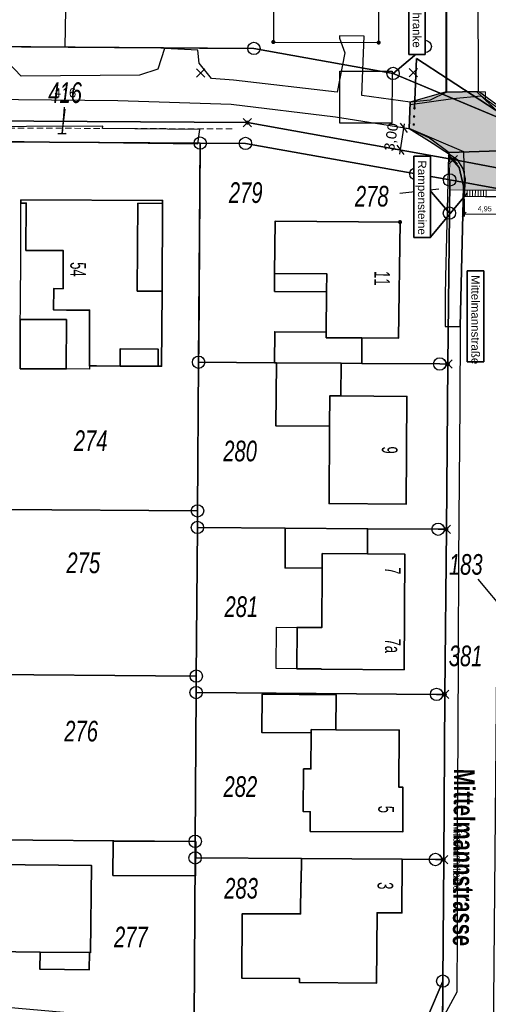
# Model space of a CAD drawing. Header units: metres. Extents: x 339653 to 341672, y 5744753 to 5747397.
# Tile 89 of 256: x 340636 to 340693, y 5745561 to 5745680. Entities that reach past the tile are written whole.
import ezdxf

# ---------------------------------------------------------------- set-up
doc = ezdxf.new("R2010")
doc.units = ezdxf.units.M
doc.header["$LTSCALE"] = 0.03
doc.header["$PDMODE"] = 3
doc.header["$PDSIZE"] = 0.5
doc.linetypes.add('STRICHLINIEX2', pattern=[38.1, 25.4, -12.7])
for name, color, linetype in [('0-Bild', 7, 'Continuous'), ('B-Straße', 83, 'Continuous'), ('FLURSTUECKSNUMMER', 7, 'Continuous'), ('FLURSTUECKSNUMMER_LINIE', 7, 'Continuous'), ('PF-Gehweg', 41, 'Continuous'), ('PUNKTORT___BESONDERER_GEBAEUDEP', 7, 'Continuous'), ('SONSTIGE_BAUWERKE_ODER_SONSTIGE', 7, 'Continuous'), ('UMRINGE_FAHRBAHN', 7, 'Continuous'), ('UMRINGE_FLURSTUECKSABGRENZUNGEN', 7, 'Continuous'), ('UMRINGE_GEBAEUDE', 7, 'Continuous'), ('UMRINGE_GEHWEG', 7, 'Continuous'), ('UMRINGE_GRUENSTREIFEN', 7, 'Continuous'), ('UMRINGE_WOHNHAUS', 7, 'Continuous')]:
    doc.layers.add(name, color=color, linetype=linetype)
for name, color, linetype, lineweight in [('B-Beschriftung', 83, 'Continuous', 25), ('B-Gebäude', 15, 'Continuous', 35), ('B-V-Kanal_RW', 131, 'STRICHLINIEX2', 18), ('Flurstücke_Grenzpunkte', 7, 'Continuous', 25), ('Historie', 7, 'Continuous', 25), ('Lagebezeichnungen', 7, 'Continuous', 25), ('Netzpunkte', 7, 'Continuous', 25), ('P-Bemaßung', 4, 'Continuous', 25), ('P-Beschriftung', 3, 'Continuous', 35), ('P-TR_Material', 6, 'Continuous', 18), ('Siedlung', 7, 'Continuous', 25), ('Siedlungsflächen - Bauwerke u. Einrichtungen', 7, 'Continuous', 25), ('Verkehr', 7, 'Continuous', 25)]:
    doc.layers.add(name, color=color, linetype=linetype, lineweight=lineweight)
doc.styles.add('DYN_DIM', font='arial.ttf')
doc.styles.add('FLURSTUECKSNUMMER', font='simplex.shx')
doc.styles.add('Flurstücksnummer - K 10 700', font='ariali.ttf', dxfattribs={"width": 0.7})
doc.styles.add('Hausnummern NRW', font='arial.ttf', dxfattribs={"width": 0.595})
doc.styles.add('Name - Bauwerken u. Einrichtungen - F 10', font='arialbd.ttf', dxfattribs={"width": 0.7})
doc.styles.add('Text-Standard 66', font='arial.ttf')
doc.styles.add('Textart 8113', font='arial.ttf', dxfattribs={"width": 0.7})
doc.dimstyles.new('M500_Bemaßung 66', dxfattribs={"dimscale": 2, "dimtxt": 0.625, "dimasz": 0.5, "dimexe": 0.25, "dimexo": 0.25, "dimgap": 0.25, "dimtad": 1, "dimzin": 0, "dimtxsty": 'DYN_DIM', "dimblk": 'OBLIQUE', "dimcen": -1, "dimdle": 0.25, "dimclrt": 256, "dimaunit": 2, "dimazin": 0, "dimtfac": 0.75, "dimtmove": 1, "dimatfit": 2, "dimfxl": 1, "dimtvp": 1.5, "dimtolj": 1, "dimtzin": 0, "dimarcsym": 0})
doc.dimstyles.new('M50_Bemaßung 66', dxfattribs={"dimscale": 0.2, "dimtxt": 0.625, "dimasz": 0.5, "dimexe": 0.25, "dimexo": 0.25, "dimgap": 0.25, "dimtad": 1, "dimzin": 0, "dimtxsty": 'DYN_DIM', "dimblk": 'OBLIQUE', "dimcen": -1, "dimdle": 0.25, "dimclrt": 256, "dimaunit": 2, "dimazin": 0, "dimtfac": 0.75, "dimtmove": 1, "dimatfit": 2, "dimfxl": 1, "dimtvp": 1.5, "dimtolj": 1, "dimtzin": 0, "dimarcsym": 0})
picture_1 = doc.add_image_def('image1.png', size_in_pixel=(2000, 2000))

# ---------------------------------------------------------------- blocks, each defined once
blk = doc.blocks.new('TRIANGLE')
blk.add_hatch(color=83).paths.add_polyline_path([(-0.15, -0.7), (0, 0.8), (0.15, -0.7)])
at = {"color": 83}
blk.add_line((0, 0.8), (0, -0.7), dxfattribs=at)
blk = doc.blocks.new('3640')
h = blk.add_hatch(color=254)
edge = h.paths.add_edge_path(flags=0)
edge.add_arc((0, 0), 1, 0, 360)
at = {"color": 8, "const_width": 0.1}
for points in [[(1, 0), (-1, 0)], [(0, -1), (0, 1)]]:
    blk.add_lwpolyline(points, dxfattribs=at)
blk = doc.blocks.new('_Oblique')
at = {"color": 0, "lineweight": -2}
blk.add_line((-0.5, -0.5), (0.5, 0.5), dxfattribs=at)
blk = doc.blocks.new('*D49')
at = {"layer": 'B-Beschriftung', "color": 0, "lineweight": -2, "transparency": 16777216}
for p, q in [((340682.12, 5745667.48), (340683.27, 5745667.3)), ((340682.26, 5745664.2), (340682.85, 5745667.87)), ((340681.69, 5745664.8), (340682.84, 5745664.62))]:
    blk.add_line(p, q, dxfattribs=at)
at = {"layer": 'Defpoints', "color": 0, "transparency": 16777216}
for p in [(340681.63, 5745667.56), (340682.77, 5745667.38), (340681.2, 5745664.88)]:
    blk.add_point(p, dxfattribs=at)
at = {"layer": 'B-Beschriftung', "color": 0, "lineweight": -2, "transparency": 16777216}
for p, rotation in [((340682.77, 5745667.38), 80.84869495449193), ((340682.34, 5745664.7), 260.8486949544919)]:
    blk.add_blockref('_Oblique', p, dxfattribs=dict(at, rotation=rotation))
at = {"layer": 'B-Beschriftung', "transparency": 16777216, "insert": (340681.32, 5745666.24), "char_height": 1.25, "attachment_point": 5, "rotation": 80.8487, "style": 'DYN_DIM'}
blk.add_mtext('\\A1;3,00', dxfattribs=at)
blk = doc.blocks.new('Grenzpunkt mit Abmarkung (Marke)')
at = {"lineweight": -2}
blk.add_circle((0, 0), 0.499, dxfattribs=at)
blk = doc.blocks.new('Grenzpunkt. Abmarkung nach Quellenlage nicht zu spezifizieren')
at = {"lineweight": -2}
blk.add_hatch(color=256, dxfattribs=at).paths.add_polyline_path([(0, 0.165, -1), (0, -0.165, -1)], flags=0)
blk.add_point((0, 0), dxfattribs=at)
blk = doc.blocks.new('*D205')
at = {"layer": 'Defpoints', "color": 0, "transparency": 16777216}
for p in [(340690.08, 5745659.06), (340695.03, 5745659.03), (340690.06, 5745656.91)]:
    blk.add_point(p, dxfattribs=at)
at = {"layer": 'P-Bemaßung', "color": 0, "lineweight": -2, "transparency": 16777216}
for p, q in [((340690.07, 5745658.81), (340690.06, 5745656.66)), ((340695.02, 5745658.78), (340695.01, 5745656.62)), ((340695.26, 5745656.87), (340689.81, 5745656.91))]:
    blk.add_line(p, q, dxfattribs=at)
at = {"layer": 'P-Bemaßung', "color": 0, "lineweight": -2, "transparency": 16777216, "xscale": 0.5, "yscale": 0.5, "zscale": 0.5}
for p, rotation in [((340690.06, 5745656.91), 179.5878353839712), ((340695.01, 5745656.87), 359.5878353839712)]:
    blk.add_blockref('_Oblique', p, dxfattribs=dict(at, rotation=rotation))
at = {"layer": 'P-Bemaßung', "transparency": 16777216, "insert": (340692.54, 5745657.52), "char_height": 0.625, "attachment_point": 5, "rotation": 359.5878, "style": 'DYN_DIM'}
blk.add_mtext('\\A1;4,95', dxfattribs=at)

msp = doc.modelspace()

# ---------------------------------------------------------------- hatches: boundary and pattern name
at = {"layer": 'PF-Gehweg'}
h = msp.add_hatch(color=256, dxfattribs=at)
h.dxf.hatch_style = 1
h.paths.add_polyline_path([(340691.87, 5745671.715), (340691.587, 5745671.715), (340687.887, 5745671.715), (340683.539, 5745670.494), (340683.405, 5745667.277), (340688.314, 5745664.146), (340688.291, 5745661), (340688.291, 5745659.865), (340690.088, 5745659.848), (340695.037, 5745659.806), (340696.914, 5745659.788), (340696.877, 5745667.958), (340695.606, 5745667.952), (340692.637, 5745670.732), (340692.637, 5745671.715)])

# ---------------------------------------------------------------- linework, layer by layer
at = {"layer": 'B-Beschriftung'}
msp.add_lwpolyline([(340690.12, 5745659.847), (340690.023, 5745664.447), (340683.405, 5745667.277), (340683.527, 5745670.206), (340688.698, 5745670.912), (340692.093, 5745671.241), (340696.715, 5745667.952), (340696.89, 5745665.066), (340694.951, 5745664.615), (340694.906, 5745659.807)], close=True, dxfattribs=at)
at = {"layer": 'B-Gebäude'}
for points in [[(340648.442, 5745638.541), (340645.574, 5745638.556), (340644.711, 5745638.56), (340644.745, 5745645.309), (340641.934, 5745645.323), (340640.389, 5745645.331), (340640.402, 5745647.909), (340641.525, 5745647.903), (340641.547, 5745652.52), (340637.039, 5745652.542), (340637.068, 5745658.263), (340636.432, 5745658.266), (340636.433, 5745658.649), (340653.575, 5745658.581), (340653.574, 5745658.225), (340653.511, 5745647.595), (340653.457, 5745638.516), (340653.021, 5745638.518)], [(340653.511, 5745647.595), (340650.514, 5745647.612), (340650.576, 5745658.242), (340653.574, 5745658.225)], [(340667.125, 5745649.764), (340667.17, 5745656.07), (340682.293, 5745655.963), (340682.099, 5745641.909), (340677.676, 5745641.941), (340673.371, 5745641.972), (340673.375, 5745642.661), (340673.41, 5745647.536), (340667.11, 5745647.581)], [(340667.125, 5745649.764), (340673.425, 5745649.719), (340673.41, 5745647.536), (340667.11, 5745647.581)], [(340636.33, 5745638.22), (340636.36, 5745644.189), (340641.941, 5745644.161), (340641.91, 5745638.192)], [(340667.116, 5745638.942), (340667.141, 5745642.703), (340673.375, 5745642.661), (340673.371, 5745641.972), (340677.676, 5745641.941), (340677.654, 5745638.866), (340675.162, 5745638.884), (340667.337, 5745638.941)], [(340648.442, 5745638.541), (340648.453, 5745640.629), (340653.032, 5745640.606), (340653.021, 5745638.518)], [(340673.771, 5745631.251), (340667.281, 5745631.298), (340667.337, 5745638.941), (340675.162, 5745638.884), (340675.133, 5745634.929), (340673.798, 5745634.939)], [(340673.798, 5745634.939), (340675.133, 5745634.929), (340683.122, 5745634.871), (340683.028, 5745621.831), (340673.703, 5745621.899), (340673.771, 5745631.251)], [(340672.877, 5745614.088), (340668.38, 5745614.122), (340668.416, 5745618.937), (340678.368, 5745618.863), (340678.345, 5745615.813), (340672.89, 5745615.853)], [(340672.89, 5745615.853), (340678.345, 5745615.813), (340682.879, 5745615.779), (340682.777, 5745601.804), (340672.771, 5745601.877), (340672.771, 5745601.9), (340669.793, 5745601.922), (340669.831, 5745606.913), (340672.824, 5745606.89), (340672.877, 5745614.088)], [(340671.548, 5745594.56), (340671.545, 5745594.181), (340665.568, 5745594.219), (340665.597, 5745598.834), (340674.553, 5745598.777), (340674.526, 5745594.541)], [(340674.526, 5745594.541), (340682.202, 5745594.492), (340682.157, 5745587.583), (340682.652, 5745587.58), (340682.617, 5745582.17), (340671.426, 5745582.241), (340671.442, 5745584.621), (340670.589, 5745584.626), (340670.621, 5745589.797), (340671.517, 5745589.792), (340671.545, 5745594.181), (340671.548, 5745594.56)], [(340647.569, 5745576.917), (340647.596, 5745581.071), (340657.575, 5745581.006), (340657.548, 5745576.852)], [(340638.747, 5745567.623), (340632.818, 5745567.686), (340632.823, 5745568.118), (340633.162, 5745568.115), (340633.206, 5745572.435), (340632.831, 5745572.439), (340632.895, 5745578.223), (340644.973, 5745578.088), (340644.856, 5745567.559), (340644.729, 5745567.561), (340644.707, 5745565.498), (340638.725, 5745565.56)], [(340682.571, 5745578.859), (340682.529, 5745572.362), (340679.518, 5745572.382), (340679.463, 5745563.886), (340670.149, 5745563.945), (340670.152, 5745564.423), (340663.16, 5745564.458), (340663.2, 5745572.279), (340670.257, 5745572.244), (340670.277, 5745576.02), (340670.337, 5745576.02), (340670.356, 5745578.938)], [(340638.747, 5745567.623), (340644.729, 5745567.561), (340644.707, 5745565.498), (340638.725, 5745565.56)]]:
    msp.add_lwpolyline(points, close=True, dxfattribs=at)
for points in [[(340653.511, 5745647.595), (340653.574, 5745658.225)], [(340667.11, 5745647.581), (340673.41, 5745647.536)], [(340648.442, 5745638.541), (340653.021, 5745638.518)], [(340638.725, 5745565.56), (340644.707, 5745565.498)]]:
    msp.add_lwpolyline(points, dxfattribs=at)
at = {"layer": 'B-Straße'}
for p, q in [((340687.887, 5745671.715), (340687.891, 5745727.995)), ((340687.887, 5745671.715), (340683.539, 5745670.494)), ((340691.587, 5745671.715), (340691.587, 5745671.77)), ((340695.606, 5745667.952), (340691.587, 5745671.715)), ((340683.405, 5745667.277), (340686.197, 5745665.57)), ((340686.197, 5745665.57), (340689.241, 5745663.523)), ((340689.938, 5745662.395), (340689.241, 5745663.523)), ((340690.199, 5745661.215), (340689.938, 5745662.395)), ((340690.077, 5745659.098), (340690.199, 5745661.215)), ((340690.077, 5745659.098), (340695.042, 5745659.028))]:
    msp.add_line(p, q, dxfattribs=at)
at = {"layer": 'B-V-Kanal_RW', "color": 83}
msp.add_polyline3d([(340661.975, 5745667.241, 0), (340531.673, 5745667.73, 0)], dxfattribs=at)
msp.add_polyline3d([(340661.975, 5745667.241, 0), (340531.673, 5745667.73, 0)], dxfattribs=at)
msp.add_polyline3d([(340661.975, 5745667.241, 0), (340531.673, 5745667.73, 0)], dxfattribs=at)
msp.add_polyline3d([(340661.975, 5745667.241, 0), (340531.673, 5745667.73, 0)], dxfattribs=at)
at = {"layer": 'FLURSTUECKSNUMMER', "color": 18}
msp.add_polyline3d([(340641.771, 5745671.61, 0), (340641.771, 5745671.61, 0)], dxfattribs=at)
at = {"layer": 'FLURSTUECKSNUMMER_LINIE', "color": 18}
msp.add_polyline3d([(340641.418, 5745666.671, 0), (340641.771, 5745669.625, 0)], dxfattribs=at)
at = {"layer": 'Flurstücke_Grenzpunkte', "color": 83}
for p, q in [((340641.646, 5745669.86), (340641.418, 5745666.671)), ((340682.287, 5745659.447), (340687.006, 5745659.983)), ((340691.719, 5745612.756), (340695.228, 5745608.573))]:
    msp.add_line(p, q, dxfattribs=at)
for points in [[(340681.451, 5745673.953), (340685.342, 5745677.222), (340685.288, 5745769.673), (340685.285, 5745775.812), (340685.145, 5745863.082), (340685.011, 5745946.856), (340681.999, 5745950.851), (340696.953, 5745950.884), (340694.013, 5745946.856), (340694.039, 5745931.179), (340694.147, 5745866.099), (340694.265, 5745793.392), (340694.294, 5745775.86), (340694.382, 5745668.527)], [(340501.63, 5745678.14), (340501.568, 5745771.522), (340501.554, 5745791.793), (340498.163, 5745791.788), (340497.46, 5745861.627), (340528.012, 5745861.864), (340684.15, 5745863.074), (340685.145, 5745863.082), (340685.285, 5745775.812), (340685.288, 5745769.673), (340685.342, 5745677.222), (340681.451, 5745673.953), (340664.621, 5745676.978)], [(340501.218, 5745669.083), (340501.63, 5745678.14), (340664.621, 5745676.978), (340681.451, 5745673.953), (340694.382, 5745668.527), (340694.452, 5745662.442), (340688.741, 5745663.523), (340663.827, 5745668.005), (340592.665, 5745668.452), (340592.656, 5745667.202), (340559.094, 5745667.412), (340559.103, 5745668.663)], [(340592.656, 5745667.202), (340592.665, 5745668.452), (340663.827, 5745668.005), (340688.741, 5745663.523), (340694.452, 5745662.442), (340694.479, 5745659.956), (340688.302, 5745661.063), (340684.225, 5745661.793), (340663.594, 5745665.49), (340658.123, 5745665.525), (340627.674, 5745665.724), (340592.648, 5745665.953)], [(340627.432, 5745641.222), (340627.674, 5745665.724), (340658.123, 5745665.525), (340657.942, 5745641.008), (340657.927, 5745639.009), (340657.794, 5745621.016), (340634.293, 5745621.183), (340634.424, 5745641.175)], [(340657.927, 5745639.009), (340657.942, 5745641.008), (340658.123, 5745665.525), (340663.594, 5745665.49), (340684.225, 5745661.793), (340688.264, 5745657.051), (340688.092, 5745638.79), (340687.097, 5745638.797), (340677.654, 5745638.866), (340675.162, 5745638.884), (340667.337, 5745638.941), (340667.116, 5745638.942)], [(340688.264, 5745657.051), (340684.225, 5745661.793), (340688.302, 5745661.063)], [(340693.3, 5745530.512), (340687.228, 5745528.595), (340687.25, 5745531.894), (340687.299, 5745539.231), (340687.38, 5745551.144), (340687.422, 5745557.144), (340687.471, 5745564.121), (340687.575, 5745578.826), (340687.716, 5745598.809), (340687.904, 5745618.792), (340688.092, 5745638.79), (340688.264, 5745657.051), (340688.302, 5745661.063), (340694.479, 5745659.956)], [(340668.416, 5745618.937), (340657.78, 5745619.017), (340657.794, 5745621.016), (340657.927, 5745639.009), (340667.116, 5745638.942), (340667.337, 5745638.941), (340675.162, 5745638.884), (340677.654, 5745638.866), (340687.097, 5745638.797), (340688.092, 5745638.79), (340687.904, 5745618.792), (340686.907, 5745618.799), (340678.368, 5745618.863)], [(340657.647, 5745601.024), (340628.133, 5745601.252), (340628.247, 5745616.22), (340634.293, 5745621.183), (340657.794, 5745621.016), (340657.78, 5745619.017)], [(340686.719, 5745598.816), (340657.632, 5745599.035), (340657.647, 5745601.024), (340657.78, 5745619.017), (340668.416, 5745618.937), (340678.368, 5745618.863), (340686.907, 5745618.799), (340687.904, 5745618.792), (340687.716, 5745598.809)], [(340657.515, 5745581.032), (340627.98, 5745581.266), (340628.133, 5745601.252), (340657.647, 5745601.024), (340657.632, 5745599.035)], [(340670.356, 5745578.938), (340657.502, 5745579.022), (340657.515, 5745581.032), (340657.632, 5745599.035), (340686.719, 5745598.816), (340687.716, 5745598.809), (340687.575, 5745578.826), (340686.571, 5745578.833), (340682.571, 5745578.859)], [(340627.871, 5745567.056), (340627.98, 5745581.266), (340657.515, 5745581.032), (340657.502, 5745579.022), (340657.374, 5745559.379), (340641.631, 5745560.316), (340633.341, 5745561.057), (340629.464, 5745562.981)], [(340664.664, 5745558.946), (340657.374, 5745559.379), (340657.502, 5745579.022), (340670.356, 5745578.938), (340682.571, 5745578.859), (340686.571, 5745578.833), (340687.575, 5745578.826), (340687.471, 5745564.121), (340685.664, 5745559.851), (340681.28, 5745558.209)]]:
    msp.add_lwpolyline(points, close=True, dxfattribs=at)
msp.add_lwpolyline([(340685.664, 5745559.851), (340687.471, 5745564.121), (340687.422, 5745557.144)], dxfattribs=at)
at = {"layer": 'Historie', "color": 83}
for points in [[(340501.63, 5745678.14), (340501.568, 5745771.522), (340685.288, 5745769.673), (340685.342, 5745677.222), (340681.451, 5745673.953), (340664.621, 5745676.978)], [(340501.63, 5745678.14), (340664.621, 5745676.978), (340681.451, 5745673.953), (340694.382, 5745668.527), (340694.452, 5745662.442), (340688.741, 5745663.523), (340663.827, 5745668.005), (340592.665, 5745668.452), (340559.103, 5745668.663), (340551.312, 5745668.716), (340542.213, 5745668.783), (340501.218, 5745669.083)], [(340559.103, 5745668.663), (340592.665, 5745668.452), (340663.827, 5745668.005), (340688.741, 5745663.523), (340694.452, 5745662.442), (340694.479, 5745659.956), (340688.302, 5745661.063), (340684.225, 5745661.793), (340663.594, 5745665.49), (340658.123, 5745665.525), (340627.674, 5745665.724), (340592.648, 5745665.953), (340559.086, 5745666.172), (340551.321, 5745666.223), (340542.187, 5745666.283), (340501.103, 5745666.554), (340501.218, 5745669.083), (340542.213, 5745668.783), (340551.312, 5745668.716)]]:
    msp.add_lwpolyline(points, close=True, dxfattribs=at)
at = {"layer": 'Netzpunkte', "color": 83}
for p in [(340658.181, 5745674.001), (340683.919, 5745674.031)]:
    msp.add_point(p, dxfattribs=at)
at = {"layer": 'P-Beschriftung'}
for centre in [(340684.047, 5745669.727), (340684.014, 5745668.735), (340683.971, 5745667.773)]:
    msp.add_circle(centre, 0.071, dxfattribs=at)
at = {"layer": 'P-TR_Material'}
for p, q in [((340683.539, 5745670.494), (340687.887, 5745671.715)), ((340687.887, 5745671.715), (340692.637, 5745671.715)), ((340691.587, 5745671.715), (340691.587, 5745671.77)), ((340692.637, 5745670.732), (340692.637, 5745671.715)), ((340683.405, 5745667.277), (340683.539, 5745670.494)), ((340692.637, 5745670.732), (340695.606, 5745667.952)), ((340688.314, 5745664.146), (340683.405, 5745667.277)), ((340688.291, 5745661), (340688.314, 5745664.146)), ((340688.291, 5745659.865), (340688.291, 5745661)), ((340690.088, 5745659.848), (340688.291, 5745659.865)), ((340690.077, 5745659.098), (340690.088, 5745659.848)), ((340690.077, 5745659.098), (340695.027, 5745659.056)), ((340690.088, 5745659.848), (340695.037, 5745659.806)), ((340690.407, 5745659.093), (340690.418, 5745659.843)), ((340690.737, 5745659.088), (340690.748, 5745659.838)), ((340691.067, 5745659.084), (340691.078, 5745659.834)), ((340691.397, 5745659.079), (340691.408, 5745659.829)), ((340691.727, 5745659.075), (340691.737, 5745659.825)), ((340692.057, 5745659.07), (340692.067, 5745659.82)), ((340692.387, 5745659.093), (340692.397, 5745659.843)), ((340692.717, 5745659.088), (340692.727, 5745659.838))]:
    msp.add_line(p, q, dxfattribs=at)
at = {"layer": 'Siedlung', "color": 83}
for points in [[(340528.012, 5745861.864), (340684.15, 5745863.074), (340685.145, 5745863.082), (340685.285, 5745775.812), (340685.288, 5745769.673), (340685.342, 5745677.222), (340681.451, 5745673.953), (340664.621, 5745676.978), (340501.63, 5745678.14), (340501.568, 5745771.522), (340501.554, 5745791.793), (340498.163, 5745791.788), (340497.46, 5745861.627)], [(340667.337, 5745638.941), (340675.162, 5745638.884), (340677.654, 5745638.866), (340687.097, 5745638.797), (340688.092, 5745638.79), (340687.904, 5745618.792), (340686.907, 5745618.799), (340678.368, 5745618.863), (340668.416, 5745618.937), (340657.78, 5745619.017), (340657.794, 5745621.016), (340657.927, 5745639.009), (340667.116, 5745638.942)]]:
    msp.add_lwpolyline(points, close=True, dxfattribs=at)
msp.add_lwpolyline([(340565.076, 5745666.133), (340592.648, 5745665.953), (340627.674, 5745665.724), (340658.123, 5745665.525), (340663.594, 5745665.49), (340684.225, 5745661.793), (340688.264, 5745657.051), (340688.092, 5745638.79), (340687.097, 5745638.797), (340677.654, 5745638.866), (340675.162, 5745638.884), (340667.337, 5745638.941), (340667.116, 5745638.942), (340657.927, 5745639.009), (340657.794, 5745621.016), (340657.78, 5745619.017), (340668.416, 5745618.937), (340678.368, 5745618.863), (340686.907, 5745618.799), (340687.904, 5745618.792), (340687.716, 5745598.809), (340687.575, 5745578.826), (340687.471, 5745564.121), (340685.664, 5745559.851)], dxfattribs=at)
at = {"layer": 'Siedlungsflächen - Bauwerke u. Einrichtungen', "color": 83}
for points in [[(340637.039, 5745652.542), (340641.547, 5745652.52), (340641.525, 5745647.903), (340640.402, 5745647.909), (340640.389, 5745645.331), (340641.934, 5745645.323), (340644.745, 5745645.309), (340644.711, 5745638.56), (340644.709, 5745638.177), (340641.91, 5745638.192), (340641.941, 5745644.161), (340636.36, 5745644.189), (340636.366, 5745645.316), (340636.403, 5745652.545), (340636.432, 5745658.266), (340637.068, 5745658.263)], [(340667.346, 5745606.931), (340669.831, 5745606.913), (340669.793, 5745601.922), (340667.308, 5745601.941)]]:
    msp.add_lwpolyline(points, close=True, dxfattribs=at)
at = {"layer": 'SONSTIGE_BAUWERKE_ODER_SONSTIGE', "color": 18}
msp.add_polyline3d([(340641.782, 5745677.141, 0), (340642.188, 5745699.878, 0), (340652.648, 5745699.608, 0), (340652.648, 5745718.566, 0)], dxfattribs=at)
at = {"layer": 'UMRINGE_FAHRBAHN', "color": 83}
for points in [[(340687.023, 5745795.058, 0), (340687.826, 5745792.673, 0), (340687.827, 5745747.71, 0), (340687.84, 5745739.954, 0), (340687.86, 5745734.83, 0), (340687.836, 5745728.136, 0), (340687.852, 5745717.998, 0), (340686.9, 5745717.697, 0), (340685.64, 5745717.709, 0), (340685.72, 5745713.062, 0), (340686.59, 5745713.046, 0), (340687.839, 5745712.034, 0), (340687.909, 5745671.699, 0), (340691.792, 5745671.774, 0), (340691.544, 5745747.847, 0), (340691.421, 5745804.733, 0), (340687.151, 5745804.791, 0), (340687.023, 5745795.058, 0)], [(340604.094, 5745671.114, 0), (340648.151, 5745670.661, 0), (340661.869, 5745670.216, 0), (340674.472, 5745668.716, 0), (340683.405, 5745667.277, 0), (340683.539, 5745670.494, 0), (340677.654, 5745671.287, 0), (340677.972, 5745678.479, 0), (340674.98, 5745678.522, 0), (340674.957, 5745678.213, 0), (340675.606, 5745676.465, 0), (340674.706, 5745671.678, 0), (340662.152, 5745673.156, 0), (340659.497, 5745673.356, 0), (340658.002, 5745675.199, 0), (340657.817, 5745676.778, 0), (340653.82, 5745676.952, 0), (340653.005, 5745674.454, 0), (340650.762, 5745673.726, 0), (340636.442, 5745673.625, 0), (340633.132, 5745677.084, 0)], [(340604.094, 5745671.114, 0), (340648.151, 5745670.661, 0), (340661.869, 5745670.216, 0), (340674.472, 5745668.716, 0), (340683.405, 5745667.277, 0), (340683.539, 5745670.494, 0), (340677.654, 5745671.287, 0), (340677.972, 5745678.479, 0), (340674.98, 5745678.522, 0), (340674.957, 5745678.213, 0), (340675.606, 5745676.465, 0), (340674.706, 5745671.678, 0), (340662.152, 5745673.156, 0), (340659.497, 5745673.356, 0), (340658.002, 5745675.199, 0), (340657.817, 5745676.778, 0), (340653.82, 5745676.952, 0), (340653.005, 5745674.454, 0), (340650.762, 5745673.726, 0), (340636.442, 5745673.625, 0), (340633.132, 5745677.084, 0)], [(340604.094, 5745671.114, 0), (340648.151, 5745670.661, 0), (340661.869, 5745670.216, 0), (340674.472, 5745668.716, 0), (340683.405, 5745667.277, 0), (340683.539, 5745670.494, 0), (340677.654, 5745671.287, 0), (340677.972, 5745678.479, 0), (340674.98, 5745678.522, 0), (340674.957, 5745678.213, 0), (340675.606, 5745676.465, 0), (340674.706, 5745671.678, 0), (340662.152, 5745673.156, 0), (340659.497, 5745673.356, 0), (340658.002, 5745675.199, 0), (340657.817, 5745676.778, 0), (340653.82, 5745676.952, 0), (340653.005, 5745674.454, 0), (340650.762, 5745673.726, 0), (340636.442, 5745673.625, 0), (340633.132, 5745677.084, 0)], [(340604.094, 5745671.114, 0), (340648.151, 5745670.661, 0), (340661.869, 5745670.216, 0), (340674.472, 5745668.716, 0), (340683.405, 5745667.277, 0), (340683.539, 5745670.494, 0), (340677.654, 5745671.287, 0), (340677.972, 5745678.479, 0), (340674.98, 5745678.522, 0), (340674.957, 5745678.213, 0), (340675.606, 5745676.465, 0), (340674.706, 5745671.678, 0), (340662.152, 5745673.156, 0), (340659.497, 5745673.356, 0), (340658.002, 5745675.199, 0), (340657.817, 5745676.778, 0), (340653.82, 5745676.952, 0), (340653.005, 5745674.454, 0), (340650.762, 5745673.726, 0), (340636.442, 5745673.625, 0), (340633.132, 5745677.084, 0)], [(340696.714, 5745668.107, 0), (340696.642, 5745669.531, 0), (340693.87, 5745670.217, 0), (340691.792, 5745671.774, 0), (340687.909, 5745671.699, 0), (340685.932, 5745670.715, 0), (340683.539, 5745670.494, 0), (340683.405, 5745667.277, 0), (340685.871, 5745666.144, 0), (340688.231, 5745664.386, 0), (340696.721, 5745664.675, 0), (340696.714, 5745668.107, 0)], [(340688.167, 5745664.068, 0), (340689.454, 5745662.554, 0), (340689.968, 5745660.321, 0), (340689.563, 5745643.327, 0), (340689.52, 5745633.87, 0), (340689.419, 5745620.035, 0), (340689.387, 5745614.896, 0), (340689.347, 5745604.007, 0), (340689.29, 5745593.816, 0), (340689.224, 5745582.854, 0), (340689.199, 5745569.962, 0), (340689.156, 5745562.772, 0), (340686.685, 5745558.18, 0)], [(340695.603, 5745555.098, 0), (340696.77, 5745563.86, 0), (340694.628, 5745566.885, 0), (340694.512, 5745568.397, 0), (340694.621, 5745597.982, 0), (340694.651, 5745606.494, 0), (340694.774, 5745627.728, 0), (340694.815, 5745633.236, 0), (340694.941, 5745652.691, 0), (340694.996, 5745656.789, 0), (340695.324, 5745661.74, 0), (340695.78, 5745663.253, 0), (340696.779, 5745664.402, 0), (340696.721, 5745664.675, 0), (340688.231, 5745664.386, 0), (340688.167, 5745664.068, 0)]]:
    msp.add_polyline3d(points, dxfattribs=at)
at = {"layer": 'UMRINGE_FLURSTUECKSABGRENZUNGEN', "color": 83}
for points in [[(340686.166, 5745950.811, 0), (340681.905, 5745950.812, 0), (340684.903, 5745946.823, 0), (340685.145, 5745863.082, 0), (340685.238, 5745804.991, 0), (340685.25, 5745797.396, 0), (340685.285, 5745775.812, 0), (340685.288, 5745769.673, 0), (340685.302, 5745746.197, 0), (340685.315, 5745723.996, 0), (340685.342, 5745677.222, 0), (340681.451, 5745673.953, 0), (340686.756, 5745671.727, 0), (340694.382, 5745668.527, 0), (340694.294, 5745775.86, 0), (340694.265, 5745793.392, 0), (340694.237, 5745805.006, 0), (340694.043, 5745887.041, 0), (340693.901, 5745946.747, 0), (340696.816, 5745950.81, 0), (340693.523, 5745950.81, 0), (340686.166, 5745950.811, 0)], [(340501.63, 5745678.14, 0), (340653.684, 5745677.056, 0), (340658.047, 5745677.025, 0), (340664.621, 5745676.978, 0), (340681.451, 5745673.953, 0), (340685.342, 5745677.222, 0), (340685.315, 5745723.996, 0), (340685.303, 5745744.896, 0), (340685.288, 5745769.673, 0), (340685.285, 5745775.812, 0), (340685.25, 5745797.396, 0), (340685.238, 5745804.991, 0), (340685.145, 5745863.082, 0), (340684.15, 5745863.074, 0), (340528.012, 5745861.864, 0), (340510.839, 5745861.731, 0), (340497.46, 5745861.627, 0), (340497.683, 5745839.482, 0), (340498.163, 5745791.788, 0), (340501.554, 5745791.793, 0), (340501.568, 5745771.522, 0), (340501.572, 5745765.488, 0), (340501.575, 5745761.613, 0), (340501.63, 5745678.14, 0)], [(340501.575, 5745761.613, 0), (340501.63, 5745678.14, 0), (340516.372, 5745678.035, 0), (340549.438, 5745677.799, 0), (340605.717, 5745677.398, 0), (340610.913, 5745677.361, 0), (340653.684, 5745677.056, 0), (340658.047, 5745677.025, 0), (340664.621, 5745676.978, 0), (340681.451, 5745673.953, 0), (340685.342, 5745677.222, 0), (340685.315, 5745723.996, 0), (340685.302, 5745746.197, 0), (340685.288, 5745769.673, 0)], [(340501.63, 5745678.14, 0), (340501.531, 5745675.973, 0), (340501.291, 5745670.682, 0), (340501.218, 5745669.083, 0), (340559.103, 5745668.663, 0), (340559.094, 5745667.412, 0), (340559.086, 5745666.172, 0), (340565.076, 5745666.133, 0), (340583.831, 5745666.011, 0), (340592.648, 5745665.953, 0), (340592.656, 5745667.202, 0), (340592.665, 5745668.452, 0), (340663.827, 5745668.005, 0), (340688.741, 5745663.523, 0), (340694.452, 5745662.442, 0), (340694.382, 5745668.527, 0), (340686.756, 5745671.727, 0), (340681.451, 5745673.953, 0), (340664.621, 5745676.978, 0), (340658.047, 5745677.025, 0), (340653.684, 5745677.056, 0), (340501.63, 5745678.14, 0)], [(340549.438, 5745677.799, 0), (340516.372, 5745678.035, 0), (340501.63, 5745678.14, 0), (340501.531, 5745675.973, 0), (340501.291, 5745670.682, 0), (340501.218, 5745669.083, 0), (340559.103, 5745668.663, 0), (340559.094, 5745667.412, 0), (340559.086, 5745666.172, 0), (340565.076, 5745666.133, 0), (340592.648, 5745665.953, 0), (340592.656, 5745667.202, 0), (340592.665, 5745668.452, 0), (340663.827, 5745668.005, 0), (340688.741, 5745663.523, 0), (340694.452, 5745662.442, 0)], [(340694.382, 5745668.527, 0), (340686.756, 5745671.727, 0), (340681.451, 5745673.953, 0), (340664.621, 5745676.978, 0), (340658.047, 5745677.025, 0), (340653.684, 5745677.056, 0), (340610.913, 5745677.361, 0), (340605.717, 5745677.398, 0), (340549.438, 5745677.799, 0)], [(340592.665, 5745668.452, 0), (340592.656, 5745667.202, 0), (340592.648, 5745665.953, 0), (340627.674, 5745665.724, 0), (340658.123, 5745665.525, 0), (340663.594, 5745665.49, 0), (340684.225, 5745661.793, 0), (340688.302, 5745661.063, 0), (340694.479, 5745659.956, 0), (340694.452, 5745662.442, 0), (340688.741, 5745663.523, 0), (340663.827, 5745668.005, 0), (340592.665, 5745668.452, 0)], [(340657.927, 5745639.009, 0), (340687.097, 5745638.797, 0), (340688.092, 5745638.79, 0), (340688.264, 5745657.051, 0), (340684.225, 5745661.793, 0), (340663.594, 5745665.49, 0), (340658.123, 5745665.525, 0), (340657.927, 5745639.009, 0)], [(340688.302, 5745661.063, 0), (340684.225, 5745661.793, 0), (340688.264, 5745657.051, 0), (340688.092, 5745638.79, 0), (340687.904, 5745618.792, 0), (340687.716, 5745598.809, 0), (340687.575, 5745578.826, 0), (340687.471, 5745564.121, 0), (340687.422, 5745557.144, 0)], [(340695.928, 5745545.754, 0), (340696.043, 5745566.308, 0), (340696.139, 5745578.515, 0), (340696.187, 5745584.807, 0), (340696.331, 5745601.709, 0), (340696.474, 5745615.989, 0), (340696.539, 5745622.513, 0), (340696.618, 5745630.267, 0), (340696.761, 5745643.169, 0), (340696.816, 5745649.355, 0), (340696.918, 5745660.175, 0), (340694.479, 5745659.956, 0), (340688.302, 5745661.063, 0)], [(340687.429, 5745558.155, 0), (340687.471, 5745564.121, 0), (340685.664, 5745559.851, 0)], [(340687.422, 5745557.144, 0), (340687.471, 5745564.121, 0), (340685.664, 5745559.851, 0)]]:
    msp.add_polyline3d(points, dxfattribs=at)
at = {"layer": 'UMRINGE_FLURSTUECKSABGRENZUNGEN', "color": 18}
msp.add_polyline3d([(340627.432, 5745641.222, 0), (340634.424, 5745641.175, 0), (340634.293, 5745621.183, 0), (340657.794, 5745621.016, 0), (340657.927, 5745639.009, 0), (340658.123, 5745665.525, 0), (340627.674, 5745665.724, 0), (340627.432, 5745641.222, 0)], dxfattribs=at)
at = {"layer": 'UMRINGE_GEBAEUDE', "color": 83}
msp.add_polyline3d([(340667, 5745684.976, 0), (340666.97, 5745677.755, 0), (340679.711, 5745677.688, 0), (340679.816, 5745703.351, 0)], dxfattribs=at)
at = {"layer": 'UMRINGE_GEBAEUDE', "color": 18}
msp.add_polyline3d([(340667.125, 5745649.764, 0), (340667.11, 5745647.581, 0), (340673.41, 5745647.536, 0), (340673.375, 5745642.661, 0), (340673.371, 5745641.972, 0), (340677.676, 5745641.941, 0), (340682.099, 5745641.909, 0), (340682.293, 5745655.963, 0), (340667.17, 5745656.07, 0), (340667.125, 5745649.764, 0)], dxfattribs=at)
at = {"layer": 'UMRINGE_GEHWEG', "color": 83}
msp.add_polyline3d([(340689.563, 5745643.327, 0), (340689.968, 5745660.321, 0), (340689.454, 5745662.554, 0), (340688.167, 5745664.068, 0), (340687.792, 5745649.285, 0), (340687.77, 5745647.005, 0), (340687.754, 5745643.326, 0), (340689.563, 5745643.327, 0)], dxfattribs=at)
at = {"layer": 'UMRINGE_GRUENSTREIFEN', "color": 83}
msp.add_polyline3d([(340627.847, 5745667.504, 0), (340627.798, 5745665.855, 0), (340657.814, 5745665.449, 0), (340658.056, 5745667.16, 0), (340646.318, 5745667.293, 0), (340646.339, 5745667.553, 0), (340627.847, 5745667.504, 0)], dxfattribs=at)
at = {"layer": 'UMRINGE_WOHNHAUS', "color": 18}
msp.add_polyline3d([(340667.125, 5745649.764, 0), (340667.11, 5745647.581, 0), (340673.41, 5745647.536, 0), (340673.375, 5745642.661, 0), (340673.371, 5745641.972, 0), (340677.676, 5745641.941, 0), (340682.099, 5745641.909, 0), (340682.293, 5745655.963, 0), (340667.17, 5745656.07, 0), (340667.125, 5745649.764, 0)], dxfattribs=at)
at = {"layer": 'Verkehr', "color": 83}
for points in [[(340681.451, 5745673.953), (340685.342, 5745677.222), (340685.288, 5745769.673), (340685.285, 5745775.812), (340685.145, 5745863.082), (340685.011, 5745946.856), (340681.999, 5745950.851), (340696.953, 5745950.884), (340694.013, 5745946.856), (340694.039, 5745931.179), (340694.147, 5745866.099), (340694.265, 5745793.392), (340694.294, 5745775.86), (340694.382, 5745668.527)], [(340501.103, 5745666.554), (340501.218, 5745669.083), (340501.63, 5745678.14), (340664.621, 5745676.978), (340681.451, 5745673.953), (340694.382, 5745668.527), (340694.452, 5745662.442), (340694.479, 5745659.956), (340688.302, 5745661.063), (340684.225, 5745661.793), (340663.594, 5745665.49), (340658.123, 5745665.525), (340627.674, 5745665.724), (340592.648, 5745665.953), (340565.076, 5745666.133), (340559.086, 5745666.172), (340551.321, 5745666.223), (340542.187, 5745666.283)]]:
    msp.add_lwpolyline(points, close=True, dxfattribs=at)
for points in [[(340687.422, 5745557.144), (340687.471, 5745564.121), (340687.575, 5745578.826), (340687.716, 5745598.809), (340687.904, 5745618.792), (340688.092, 5745638.79), (340688.264, 5745657.051), (340684.225, 5745661.793), (340688.302, 5745661.063), (340694.479, 5745659.956)], [(340685.664, 5745559.851), (340687.471, 5745564.121), (340687.422, 5745557.144)]]:
    msp.add_lwpolyline(points, dxfattribs=at)

# ---------------------------------------------------------------- block references
at = {"layer": 'FLURSTUECKSNUMMER_LINIE', "xscale": 0.6666666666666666, "yscale": 0.6666666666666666, "zscale": 0.6666666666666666, "rotation": 90}
msp.add_blockref('TRIANGLE', (340641.418, 5745666.671), dxfattribs=at)
at = {"layer": 'Flurstücke_Grenzpunkte', "color": 83, "xscale": 1.5, "yscale": 1.5, "zscale": 1.5}
for name, p in [('Grenzpunkt mit Abmarkung (Marke)', (340685.342, 5745677.222)), ('Grenzpunkt mit Abmarkung (Marke)', (340664.621, 5745676.978)), ('Grenzpunkt mit Abmarkung (Marke)', (340681.451, 5745673.953)), ('Grenzpunkt. Abmarkung nach Quellenlage nicht zu spezifizieren', (340663.827, 5745668.005)), ('Grenzpunkt mit Abmarkung (Marke)', (340658.123, 5745665.525)), ('Grenzpunkt mit Abmarkung (Marke)', (340663.594, 5745665.49)), ('Grenzpunkt. Abmarkung nach Quellenlage nicht zu spezifizieren', (340688.741, 5745663.523)), ('Grenzpunkt mit Abmarkung (Marke)', (340684.225, 5745661.793)), ('Grenzpunkt mit Abmarkung (Marke)', (340688.302, 5745661.063)), ('Grenzpunkt mit Abmarkung (Marke)', (340688.264, 5745657.051)), ('Grenzpunkt mit Abmarkung (Marke)', (340657.927, 5745639.009)), ('Grenzpunkt mit Abmarkung (Marke)', (340687.097, 5745638.797)), ('Grenzpunkt. Abmarkung nach Quellenlage nicht zu spezifizieren', (340688.092, 5745638.79)), ('Grenzpunkt mit Abmarkung (Marke)', (340657.794, 5745621.016)), ('Grenzpunkt mit Abmarkung (Marke)', (340657.78, 5745619.017)), ('Grenzpunkt mit Abmarkung (Marke)', (340686.907, 5745618.799)), ('Grenzpunkt. Abmarkung nach Quellenlage nicht zu spezifizieren', (340687.904, 5745618.792)), ('Grenzpunkt mit Abmarkung (Marke)', (340657.647, 5745601.024)), ('Grenzpunkt mit Abmarkung (Marke)', (340657.632, 5745599.035)), ('Grenzpunkt mit Abmarkung (Marke)', (340686.719, 5745598.816)), ('Grenzpunkt. Abmarkung nach Quellenlage nicht zu spezifizieren', (340687.716, 5745598.809)), ('Grenzpunkt mit Abmarkung (Marke)', (340657.515, 5745581.032)), ('Grenzpunkt mit Abmarkung (Marke)', (340657.502, 5745579.022)), ('Grenzpunkt mit Abmarkung (Marke)', (340686.571, 5745578.833)), ('Grenzpunkt. Abmarkung nach Quellenlage nicht zu spezifizieren', (340687.575, 5745578.826)), ('Grenzpunkt mit Abmarkung (Marke)', (340687.471, 5745564.121))]:
    msp.add_blockref(name, p, dxfattribs=at)
at = {"layer": 'PUNKTORT___BESONDERER_GEBAEUDEP', "xscale": 0.25, "yscale": 0.25, "zscale": 0.25}
for p in [(340666.97, 5745677.755), (340682.293, 5745655.963)]:
    msp.add_blockref('3640', p, dxfattribs=at)
at = {"layer": 'PUNKTORT___BESONDERER_GEBAEUDEP', "color": 83, "xscale": 0.25, "yscale": 0.25, "zscale": 0.25}
msp.add_blockref('3640', (340679.711, 5745677.688), dxfattribs=at)

# ---------------------------------------------------------------- texts
at = {"layer": 'FLURSTUECKSNUMMER', "color": 240, "insert": (340641.771, 5745671.61), "char_height": 1.05, "attachment_point": 5, "style": 'FLURSTUECKSNUMMER'}
msp.add_mtext('416', dxfattribs=at)
at = {"layer": 'Flurstücke_Grenzpunkte', "color": 83, "char_height": 2.5, "line_spacing_factor": 0.69, "style": 'Flurstücksnummer - K 10 700'}
for s, insert, attachment_point in [('416', (340641.771, 5745671.61), 5), ('279', (340663.626, 5745658.248), 8), ('278', (340678.877, 5745657.81), 8), ('274', (340644.87, 5745628.262), 8), ('280', (340662.949, 5745626.977), 8), ('275', (340643.978, 5745613.448), 8), ('183', (340690.251, 5745613.256), 8), ('281', (340663.099, 5745608.145), 8), ('381', (340690.225, 5745602.184), 8), ('276', (340643.713, 5745593.083), 8), ('282', (340662.979, 5745586.374), 8), ('283', (340663.066, 5745574.066), 8), ('277', (340649.729, 5745568.205), 8)]:
    msp.add_mtext(s, dxfattribs=dict(at, insert=insert, attachment_point=attachment_point))
at = {"layer": 'Lagebezeichnungen', "color": 83, "attachment_point": 8, "line_spacing_factor": 0.69}
for s, insert, char_height, rotation, style in [('54', (340642.375, 5745650.244), 1.9, 269.649, 'Hausnummern NRW'), ('11', (340679.196, 5745649.173), 1.9, 269.34297, 'Hausnummern NRW'), ('9', (340680.072, 5745628.383), 1.9, 269.649, 'Hausnummern NRW'), ('7', (340680.485, 5745613.773), 1.9, 269.79299, 'Hausnummern NRW'), ('7a', (340680.457, 5745604.694), 1.9, 269.79299, 'Hausnummern NRW'), ('Mittelmannstrasse', (340688.718, 5745579.083), 2.5, 269.649, 'Name - Bauwerken u. Einrichtungen - F 10'), ('5', (340679.633, 5745584.904), 1.9, 269.54999, 'Hausnummern NRW'), ('Mittelmannstrasse', (340688.718, 5745579.083), 1, 269.649, 'Textart 8113'), ('3', (340679.543, 5745575.66), 1.9, 269.54999, 'Hausnummern NRW')]:
    msp.add_mtext(s, dxfattribs=dict(at, insert=insert, char_height=char_height, rotation=rotation, style=style))

# ---------------------------------------------------------------- dimensions: what is measured, and where the dimension line sits
at = {"layer": 'B-Beschriftung'}
dim = msp.add_linear_dim(base=(340682.774, 5745667.379), p1=(340681.196, 5745664.88), p2=(340681.628, 5745667.563), angle=80.84869, text='3,00', dimstyle='M500_Bemaßung 66', dxfattribs=at)
dim.commit()
dim.dimension.update_dxf_attribs({"geometry": '*D49', "text_midpoint": (340682.558, 5745666.037), "dimtype": 161})
at = {"layer": 'P-Bemaßung'}
dim = msp.add_aligned_dim(p1=(340695.026, 5745659.028), p2=(340690.077, 5745659.064), distance=2.155, dimstyle='M50_Bemaßung 66', override={"dimscale": 1}, dxfattribs=at)
dim.commit()
dim.dimension.update_dxf_attribs({"geometry": '*D205', "text_midpoint": (340692.54, 5745657.517)})

# ---------------------------------------------------------------- pictures from other files: only their frames are drawn
at = {"layer": '0-Bild'}
image = msp.add_image(picture_1, insert=(340681.318, 5745667.919), size_in_units=(6.309, 6.309), rotation=89.94125, dxfattribs=at)
image.dxf.flags = 7

# ---------------------------------------------------------------- next in the draw order: texts
at = {"layer": 'P-Beschriftung', "char_height": 1, "attachment_point": 1, "rotation": 270, "style": 'Text-Standard 66', "bg_fill": 19, "box_fill_scale": 1.5, "bg_fill_color": 256, "bg_fill_transparency": 0}
for s, width, insert in [('Rückbau Poller & Umlaufschranke', 21.58343, (340684.841, 5745698.333)), ('Rampensteine', 8.83456, (340685.461, 5745663.429)), ('Mittelmannstraße', 10.01152, (340691.928, 5745649.549, 0.072))]:
    msp.add_mtext_dynamic_manual_height_columns(s, width=width, gutter_width=2.5, heights=[0], dxfattribs=dict(at, insert=insert))

# ---------------------------------------------------------------- next in the draw order: linework, layer by layer
at = {"layer": 'P-Beschriftung'}
for p, q in [((340684.296, 5745675.768), (340684.047, 5745669.727)), ((340684.296, 5745675.768), (340696.242, 5745667.955)), ((340685.937, 5745654.082), (340690.412, 5745659.468))]:
    msp.add_line(p, q, dxfattribs=at)

doc.saveas('drawing.dxf')
